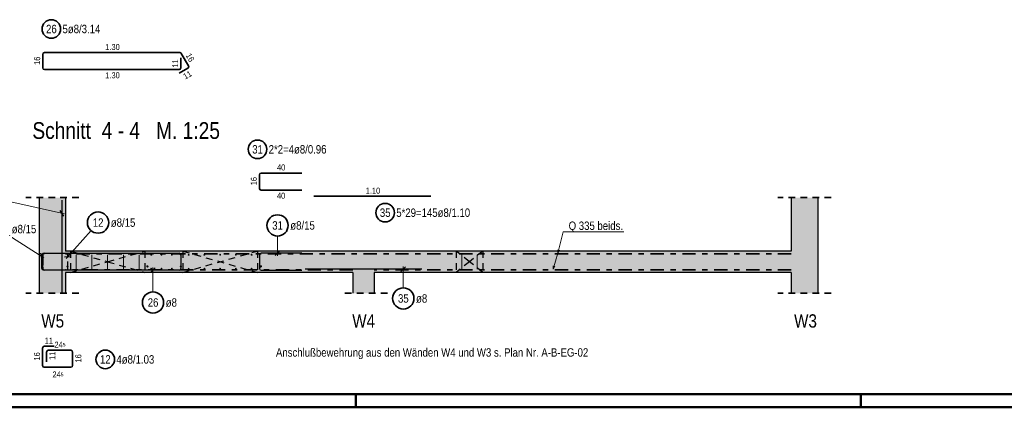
# Model space of a CAD drawing. Header units: millimetres. Extents: x 0 to 89.5, y 0 to 42.
# Tile 27 of 39: x 52.7 to 71.2, y 0 to 7.3. Entities that reach past the tile are written whole.
import ezdxf

# ---------------------------------------------------------------- set-up
doc = ezdxf.new("R2010")
doc.units = ezdxf.units.MM
doc.linetypes.add('DASHDOT', pattern=[1, 0.5, -0.25, 0, -0.25])
doc.linetypes.add('HIDDEN', pattern=[0.375, 0.25, -0.125])
for name, color, linetype, lineweight in [('Achsen', 7, 'Continuous', 20), ('Bewehrung', 7, 'Continuous', 20), ('nplo', 7, 'Continuous', 20), ('Schraffuren', 7, 'Continuous', 20)]:
    doc.layers.add(name, color=color, linetype=linetype, lineweight=lineweight)
doc.styles.add('Arial Narrow', font='ARIALN.TTF')

msp = doc.modelspace()

# ---------------------------------------------------------------- hatches: boundary and pattern name
at = {"layer": 'Schraffuren', "lineweight": 13, "true_color": 0xd7ffd7}
for points in [[(53.538059, 3.945992), (53.538059, 2.146626), (53.038059, 2.146626), (53.038059, 3.945992)], [(67.692533, 3.945992), (67.692533, 2.146626), (67.192533, 2.146626), (67.192533, 3.945992)], [(67.192533, 2.939121), (67.192533, 2.539121), (53.538059, 2.539121), (53.538059, 2.939121)], [(59.342618, 2.539121), (59.342618, 2.146626), (58.942618, 2.146626), (58.942618, 2.539121)]]:
    msp.add_hatch(color=254, dxfattribs=at).paths.add_polyline_path(points)

# ---------------------------------------------------------------- linework, layer by layer
at = {"color": 2, "linetype": 'HIDDEN', "lineweight": 35, "ltscale": 0.5}
for p, q in [((53.788059, 3.945992), (52.788059, 3.945992)), ((67.942533, 3.945992), (66.942533, 3.945992)), ((53.788059, 2.146626), (52.788059, 2.146626)), ((59.592618, 2.146626), (58.692618, 2.146626)), ((67.942533, 2.146626), (66.942533, 2.146626))]:
    msp.add_line(p, q, dxfattribs=at)
at = {"color": 3, "linetype": 'Continuous', "lineweight": 25}
for p, q in [((53.038059, 3.945992), (53.038059, 2.146626)), ((53.538059, 3.945992), (53.538059, 2.939121)), ((67.192533, 3.945992), (67.192533, 2.939121)), ((67.692533, 3.945992), (67.692533, 2.146626)), ((67.192533, 2.939121), (53.538059, 2.939121)), ((58.942618, 2.539121), (53.538059, 2.539121)), ((53.538059, 2.539121), (53.538059, 2.146626)), ((58.942618, 2.539121), (58.942618, 2.146626)), ((67.192533, 2.539121), (59.342618, 2.539121)), ((59.342618, 2.539121), (59.342618, 2.146626)), ((67.192533, 2.539121), (67.192533, 2.146626))]:
    msp.add_line(p, q, dxfattribs=at)
at = {"color": 5, "linetype": 'Continuous', "lineweight": 18}
for p, q in [((62.902578, 3.304369), (62.80083, 2.900442)), ((64.041094, 3.304369), (62.902578, 3.304369)), ((62.80083, 2.900442), (62.710004, 2.601129)), ((62.80083, 2.900442), (62.799896, 2.962551)), ((62.831076, 2.954697), (62.80083, 2.900442)), ((62.710004, 2.601129), (62.712043, 2.663212)), ((62.742811, 2.653876), (62.710004, 2.601129))]:
    msp.add_line(p, q, dxfattribs=at)
at = {"color": 2, "linetype": 'DASHDOT', "lineweight": 35, "ltscale": 0.5}
for p, q in [((67.192533, 2.889121), (53.538059, 2.889121)), ((58.942618, 2.589121), (53.538059, 2.589121)), ((67.192533, 2.589121), (59.342618, 2.589121))]:
    msp.add_line(p, q, dxfattribs=at)
at = {"color": 3, "linetype": 'HIDDEN', "lineweight": 25, "ltscale": 0.5}
for p, q in [((53.628621, 2.939121), (53.628621, 2.539121)), ((55.028621, 2.939121), (55.028621, 2.539121)), ((55.745322, 2.939121), (55.745322, 2.539121)), ((55.745322, 2.539121), (57.145322, 2.939121)), ((55.745322, 2.939121), (57.145322, 2.539121)), ((57.145322, 2.939121), (57.145322, 2.539121)), ((60.887428, 2.939121), (60.887428, 2.539121)), ((61.387428, 2.939121), (61.387428, 2.539121))]:
    msp.add_line(p, q, dxfattribs=at)
at = {"color": 4, "linetype": 'Continuous', "lineweight": 50}
for p, q in [((1, 0.25), (87.25, 0.25)), ((0, 0), (87.5, 0))]:
    msp.add_line(p, q, dxfattribs=at)
at = {"color": 4, "linetype": 'Continuous', "lineweight": 50, "ltscale": 0.5}
for p, q in [((59, 0), (59, 0.25)), ((68.5, 0), (68.5, 0.25))]:
    msp.add_line(p, q, dxfattribs=at)
at = {"layer": 'Achsen', "color": 3, "linetype": 'HIDDEN', "lineweight": 25, "ltscale": 0.5}
for p, q in [((53.628621, 2.939121), (54.328621, 2.739121)), ((54.328621, 2.739121), (55.028621, 2.939121)), ((61.137428, 2.739121), (60.887428, 2.939121)), ((61.387428, 2.939121), (61.137428, 2.739121)), ((53.628621, 2.539121), (54.328621, 2.739121)), ((54.328621, 2.739121), (55.028621, 2.539121)), ((61.137428, 2.739121), (60.887428, 2.539121)), ((61.387428, 2.539121), (61.137428, 2.739121))]:
    msp.add_line(p, q, dxfattribs=at)
at = {"layer": 'Bewehrung', "color": 2, "linetype": 'Continuous', "lineweight": 35, "ltscale": 0.5}
for p, q in [((53.140059, 6.673751), (55.686847, 6.673751)), ((53.108059, 6.385751), (53.108059, 6.641751)), ((55.705322, 6.573751), (55.705322, 6.385751)), ((55.714559, 6.657751), (55.849321, 6.424343)), ((55.673322, 6.353751), (53.140059, 6.353751)), ((55.837609, 6.38063), (55.674802, 6.286631)), ((57.185322, 4.375406), (57.185322, 4.119406)), ((57.985322, 4.407406), (57.217322, 4.407406)), ((57.217322, 4.087406), (57.985322, 4.087406)), ((59.107957, 3.970594), (58.207957, 3.970594)), ((59.507957, 3.970594), (59.107957, 3.970594)), ((60.407957, 3.970594), (59.507957, 3.970594)), ((53.104327, 0.784624), (53.104327, 1.115624)), ((53.136327, 1.147624), (53.324327, 1.147624)), ((53.179327, 0.852624), (53.179327, 1.040624)), ((53.211327, 1.072624), (53.637895, 1.072624)), ((53.669895, 1.040624), (53.669895, 0.784624)), ((53.637895, 0.752624), (53.136327, 0.752624))]:
    msp.add_line(p, q, dxfattribs=at)
at = {"layer": 'Bewehrung', "color": 3, "linetype": 'Continuous', "lineweight": 25, "ltscale": 0.5}
for p, q in [((53.470059, 2.146626), (53.470059, 3.899219)), ((53.503373, 3.596338), (53.436745, 3.7021)), ((53.099265, 2.776032), (53.072854, 2.89821)), ((53.08606, 2.859121), (53.08606, 2.619121)), ((53.108059, 2.611121), (53.108059, 2.867121)), ((54.37806, 2.891121), (53.11806, 2.891121)), ((53.140059, 2.899121), (55.673322, 2.899121)), ((53.51823, 2.833421), (53.643011, 2.840822)), ((55.705322, 2.867121), (55.705322, 2.611121)), ((55.705322, 2.799121), (55.705322, 2.611121)), ((57.185322, 2.867121), (57.185322, 2.611121)), ((57.985322, 2.899121), (57.217322, 2.899121)), ((57.480874, 2.854927), (57.569263, 2.943316)), ((55.225667, 2.623316), (55.137279, 2.534927)), ((58.942618, 2.599121), (58.042618, 2.599121)), ((59.342618, 2.599121), (58.942618, 2.599121)), ((60.242618, 2.599121), (59.342618, 2.599121)), ((59.93582, 2.643316), (59.847432, 2.554927)), ((53.11806, 2.587121), (54.37806, 2.587121)), ((55.673322, 2.579121), (53.140059, 2.579121)), ((55.673322, 2.579121), (55.485322, 2.579121)), ((57.217322, 2.579121), (57.985322, 2.579121))]:
    msp.add_line(p, q, dxfattribs=at)
at = {"layer": 'Bewehrung', "color": 5, "linetype": 'Continuous', "lineweight": 18, "ltscale": 0.5}
for p, q in [((52.453083, 3.880082), (53.518819, 3.63815)), ((52.451916, 3.245834), (53.128087, 2.810034)), ((54.015462, 3.326794), (53.54742, 2.799735)), ((57.525068, 3.222344), (57.525068, 2.849121)), ((55.181473, 2.172326), (55.181473, 2.629121)), ((59.891626, 2.248193), (59.891626, 2.649121))]:
    msp.add_line(p, q, dxfattribs=at)
at = {"layer": 'Bewehrung', "color": 3, "linetype": 'HIDDEN', "lineweight": 25, "ltscale": 0.5}
for p, q in [((53.106052, 2.859121), (53.106052, 2.619121)), ((53.106052, 2.799121), (53.106052, 2.619121)), ((53.548621, 2.891121), (53.138052, 2.891121)), ((53.580621, 2.619121), (53.580621, 2.859121)), ((53.138052, 2.587121), (53.548621, 2.587121)), ((53.138052, 2.587121), (53.318052, 2.587121))]:
    msp.add_line(p, q, dxfattribs=at)
at = {"layer": 'Bewehrung', "color": 2, "linetype": 'Continuous', "lineweight": 35, "ltscale": 0.5}
for centre, radius in [((53.268802, 7.118821), 0.175), ((57.148315, 4.854509), 0.175), ((59.549926, 3.662583), 0.175), ((54.148263, 3.476339), 0.2), ((57.525068, 3.422344), 0.2), ((59.891626, 2.048193), 0.2), ((55.181473, 1.972326), 0.2), ((54.283404, 0.901049), 0.175)]:
    msp.add_circle(centre, radius, dxfattribs=at)
for centre, start, end in [((53.140059, 6.641751), 90, 180), ((55.686847, 6.641751), 30.0007278, 90), ((53.140059, 6.385751), 180, 270), ((55.673322, 6.385751), 270, 0), ((55.821609, 6.408343), 300.0007278, 30.0007278), ((57.217322, 4.375406), 90, 180), ((57.217322, 4.119406), 180, 270), ((53.136327, 1.115624), 90, 180), ((53.211327, 1.040624), 90, 180), ((53.637895, 1.040624), 0, 90), ((53.136327, 0.784624), 180, 270), ((53.637895, 0.784624), 270, 0)]:
    msp.add_arc(centre, 0.032, start, end, dxfattribs=at)
at = {"layer": 'Bewehrung', "color": 3, "linetype": 'Continuous', "lineweight": 25, "ltscale": 0.5}
for centre, start, end in [((53.11806, 2.859121), 90, 180), ((53.140059, 2.867121), 90, 180), ((55.673322, 2.867121), 0, 90), ((57.217322, 2.867121), 90, 180), ((53.11806, 2.619121), 180, 270), ((53.140059, 2.611121), 180, 270), ((55.673322, 2.611121), 270, 0), ((55.673322, 2.611121), 270, 0), ((57.217322, 2.611121), 180, 270)]:
    msp.add_arc(centre, 0.032, start, end, dxfattribs=at)
at = {"layer": 'Bewehrung', "color": 3, "linetype": 'HIDDEN', "lineweight": 25, "ltscale": 0.5}
for centre, start, end in [((53.138052, 2.859121), 90, 180), ((53.548621, 2.859121), 0, 90), ((53.138052, 2.619121), 180, 270), ((53.138052, 2.619121), 180, 270), ((53.548621, 2.619121), 270, 0)]:
    msp.add_arc(centre, 0.032, start, end, dxfattribs=at)
at = {"layer": 'nplo', "color": 9, "linetype": 'Continuous', "lineweight": 0, "ltscale": 0.5}
for p, q in [((53.736621, 2.599121), (53.736621, 2.871056)), ((54.032621, 2.599121), (54.032621, 2.871056)), ((54.328621, 2.599121), (54.328621, 2.871056)), ((54.624621, 2.599121), (54.624621, 2.871056)), ((54.920621, 2.599121), (54.920621, 2.871056)), ((60.995428, 2.599121), (60.995428, 2.871056)), ((61.279428, 2.599121), (61.279428, 2.871056))]:
    msp.add_line(p, q, dxfattribs=at)
for centre, radius in [((55.149082, 2.871121), 0.008), ((55.149082, 2.871121), 0.008), ((55.343202, 2.871121), 0.008), ((55.343202, 2.871121), 0.008), ((55.537322, 2.871121), 0.008), ((55.537322, 2.871121), 0.008), ((55.853322, 2.871056), 0.008), ((55.853322, 2.871056), 0.008), ((56.149322, 2.871056), 0.008), ((56.149322, 2.871056), 0.008), ((56.445322, 2.871056), 0.008), ((56.445322, 2.871056), 0.008), ((56.741322, 2.871056), 0.008), ((56.741322, 2.871056), 0.008), ((57.037322, 2.871056), 0.008), ((57.037322, 2.871056), 0.008), ((53.573672, 2.651121), 0.012), ((53.573672, 2.651121), 0.012), ((55.076281, 2.651121), 0.012), ((55.076281, 2.651121), 0.012), ((55.149082, 2.607121), 0.008), ((55.149082, 2.607121), 0.008), ((55.343202, 2.607121), 0.008), ((55.343202, 2.607121), 0.008), ((55.537322, 2.607121), 0.008), ((55.537322, 2.607121), 0.008), ((55.704863, 2.651121), 0.012), ((55.704863, 2.651121), 0.012), ((55.853322, 2.607121), 0.008), ((55.853322, 2.607121), 0.008), ((56.149322, 2.607121), 0.008), ((56.149322, 2.607121), 0.008), ((56.445322, 2.607121), 0.008), ((56.445322, 2.607121), 0.008), ((56.741322, 2.607121), 0.008), ((56.741322, 2.607121), 0.008), ((57.037322, 2.607121), 0.008), ((57.037322, 2.607121), 0.008), ((57.21346, 2.651121), 0.012), ((57.21346, 2.651121), 0.012)]:
    msp.add_circle(centre, radius, dxfattribs=at)

# ---------------------------------------------------------------- texts
at = {"color": 1, "lineweight": 70, "style": 'Arial Narrow'}
msp.add_text('Schnitt  4 - 4   M. 1:25', height=0.315, dxfattribs=at).set_placement((52.911858, 5.050652))
at = {"color": 2, "lineweight": 35, "style": 'Arial Narrow'}
for s, height, p in [('Q 335 beids.', 0.1575, (63.003685, 3.337886)), ('W5', 0.25, (53.079788, 1.500411)), ('W4', 0.25, (58.931196, 1.500411)), ('W3', 0.25, (67.245485, 1.500411)), ('Anschlußbewehrung aus den Wänden W4 und W3 s. Plan Nr. A-B-EG-02', 0.1575, (57.495781, 0.95331))]:
    msp.add_text(s, height=height, dxfattribs=at).set_placement(p)
at = {"layer": 'Bewehrung', "color": 2, "lineweight": 35, "char_height": 0.1575, "attachment_point": 1, "line_spacing_factor": 0.9, "style": 'Arial Narrow'}
for s, insert in [('26', (53.169577, 7.197571)), ('5ø8/3.14', (53.478802, 7.197571)), ('31', (57.04909, 4.933259)), ('2*2=4ø8/0.96', (57.358315, 4.933259)), ('35', (59.450701, 3.741333)), ('5*29=145ø8/1.10', (59.759926, 3.741333)), ('12', (54.049038, 3.555089)), ('ø8/15', (54.388263, 3.555089)), ('ø8/15', (52.523807, 3.432932)), ('31', (57.425843, 3.501094)), ('ø8/15', (57.765068, 3.501094)), ('26', (55.082248, 2.051076)), ('ø8', (55.421473, 2.051076)), ('35', (59.792401, 2.126943)), ('ø8', (60.131626, 2.126943)), ('12', (54.184179, 0.979799)), ('4ø8/1.03', (54.493404, 0.979799))]:
    msp.add_mtext(s, dxfattribs=dict(at, insert=insert))
at = {"layer": 'Bewehrung', "color": 3, "lineweight": 25, "char_height": 0.1125, "attachment_point": 1, "line_spacing_factor": 0.9, "style": 'Arial Narrow'}
for s, insert in [('1.30', (54.28294, 6.836251)), ('1.30', (54.28294, 6.303751)), ('40', (57.514447, 4.569906)), ('1.10', (59.184207, 4.133094)), ('40', (57.514447, 4.037406)), ('11', (53.143452, 1.310124)), ('24{\\A1;\\H.6x;\\S5;}', (53.327158, 1.235124)), ('24{\\A1;\\H.6x;\\S5;}', (53.289658, 0.674499))]:
    msp.add_mtext(s, dxfattribs=dict(at, insert=insert))
for s, insert, rotation in [('16', (52.945559, 6.442876), 90), ('11', (55.542822, 6.392876), 90), ('16', (55.890611, 6.677821), 300.0007278), ('11', (55.733683, 6.262891), 30.0007278), ('16', (57.022822, 4.176531), 90), ('16', (52.941827, 0.879249), 90), ('11', (53.229327, 0.891749), 90), ('16', (53.719895, 0.841749), 90)]:
    msp.add_mtext(s, dxfattribs=dict(at, insert=insert, rotation=rotation))

doc.saveas('drawing.dxf')
